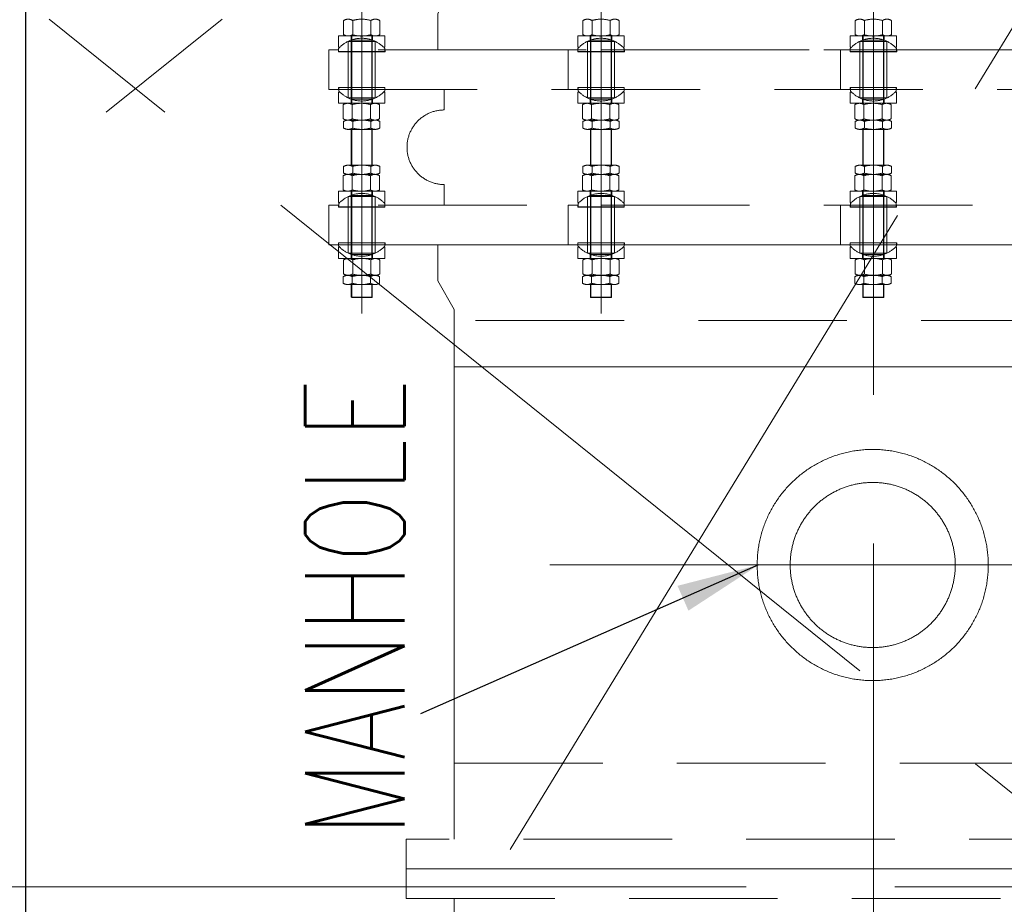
# Model space of a CAD drawing. Header units: inches. Extents: x 0 to 1545919, y 0 to 23143738.
# Tile 66 of 197: x 114689 to 117672, y 139085 to 141763. Entities that reach past the tile are written whole.
import ezdxf

# ---------------------------------------------------------------- set-up
doc = ezdxf.new("R2010")
doc.units = ezdxf.units.IN
doc.header["$LTSCALE"] = 1800
doc.header["$MEASUREMENT"] = 0
doc.linetypes.add('CENTER', pattern=[2, 1.25, -0.25, 0.25, -0.25])
doc.linetypes.add('HIDDEN', pattern=[0.375, 0.25, -0.125])
doc.layers.get('0').update_dxf_attribs({"color": 253, "lineweight": 5})
doc.layers.get('Defpoints').update_dxf_attribs({"lineweight": 18})
for name, color, linetype, lineweight in [('CEN', 8, 'CENTER', 18), ('CWPIPE', 200, 'CENTER', 18), ('DIM', 4, 'Continuous', 18), ('EQUIP', 8, 'HIDDEN', 9), ('GRID', 251, 'CENTER', 18), ('TEXT', 3, 'Continuous', 18)]:
    doc.layers.add(name, color=color, linetype=linetype, lineweight=lineweight)
doc.styles.add('ROMANS', font='romans.shx')
doc.dimstyles.new('MAIN', dxfattribs={"dimtxt": 350, "dimasz": 250, "dimexe": 20, "dimexo": 20, "dimgap": 100, "dimtad": 1, "dimdec": 0, "dimzin": 0, "dimdsep": 46, "dimtxsty": 'ROMANS', "dimcen": 0.09, "dimclrd": 256, "dimclre": 9, "dimclrt": 256, "dimadec": 0, "dimazin": 0, "dimtfac": 1, "dimtdec": 0, "dimtofl": 0, "dimtmove": 0, "dimatfit": 3, "dimfxl": 0.18, "dimtolj": 1, "dimtzin": 0, "dimarcsym": 0})

# ---------------------------------------------------------------- blocks, each defined once
blk = doc.blocks.new('*D955')
at = {"layer": 'Defpoints', "color": 0, "transparency": 16777216}
for p in [(119191.8, 145572), (114145.9, 130037), (114706.6, 130037)]:
    blk.add_point(p, dxfattribs=at)
at = {"layer": 'DIM', "color": 9, "lineweight": -2, "transparency": 16777216}
for p, q in [((119171.8, 145572), (114686.6, 145572)), ((114165.9, 130037), (114726.6, 130037))]:
    blk.add_line(p, q, dxfattribs=at)
at = {"layer": 'DIM', "lineweight": -2, "transparency": 16777216}
blk.add_line((114706.6, 145322), (114706.6, 130287), dxfattribs=at)
at = {"layer": 'DIM', "transparency": 16777216}
for points in [[(114664.9, 145322), (114748.3, 145322), (114706.6, 145572)], [(114664.9, 130287), (114748.3, 130287), (114706.6, 130037)]]:
    blk.add_solid(points, dxfattribs=at)
at = {"layer": 'DIM', "transparency": 16777216, "insert": (114431.6, 137804.5), "char_height": 350, "attachment_point": 5, "rotation": 90, "style": 'ROMANS'}
blk.add_mtext('\\A1;15535', dxfattribs=at)
blk = doc.blocks.new('BFV-2500NB')
for p, q in [((-1270, 620), (1270, 620)), ((-1270, 390), (-1270, 620)), ((1270, 390), (1270, 620)), ((1270, 210), (-1270, -210)), ((-1270, -210), (-1270, 210)), ((0, -210), (0, 210)), ((1270, -210), (1270, 210)), ((-1270, -620), (-1270, -390)), ((1270, -620), (1270, -390)), ((-1270, -620), (1270, -620))]:
    blk.add_line(p, q)
for points in [[(-1415, 300), (1415, 300), (1415, 390), (-1415, 390)], [(-1415, 210), (1415, 210), (1415, 300), (-1415, 300)], [(-1415, -300), (1415, -300), (1415, -210), (-1415, -210)]]:
    blk.add_lwpolyline(points, close=True)
blk.add_lwpolyline([(-1415, -300), (-1415, -390), (1415, -390), (1415, -300)])
blk.add_circle((0, 0), 150)
blk = doc.blocks.new('REJOINT-PIPE')
at = {"ltscale": 15}
for p, q in [((-1550, 1028), (-1550, 547.1)), ((-825, 1028), (-825, 547.1)), ((0, 1028), (0, 547.1)), ((-1550, 22), (-1550, 579.1)), ((-825, 22), (-825, 579.1)), ((0, 22), (0, 579.1))]:
    blk.add_line(p, q, dxfattribs=at)
for p, q in [((-1604.8, 865.9), (-1604.8, 908.9)), ((-1577.4, 908.9), (-1577.4, 865.9)), ((-1522.6, 908.9), (-1522.6, 865.9)), ((-1495.2, 865.9), (-1495.2, 908.9)), ((-879.8, 865.9), (-879.8, 908.9)), ((-852.4, 908.9), (-852.4, 865.9)), ((-797.6, 908.9), (-797.6, 865.9)), ((-770.2, 865.9), (-770.2, 908.9)), ((-54.8, 865.9), (-54.8, 908.9)), ((-27.4, 908.9), (-27.4, 865.9)), ((27.4, 908.9), (27.4, 865.9)), ((54.8, 865.9), (54.8, 908.9)), ((-1620, 827.9), (-1620, 861.9)), ((-1591, 814.6), (-1591, 845.7)), ((-1582, 861.9), (-1582, 658.1)), ((-1518, 861.9), (-1518, 658.1)), ((-1509, 814.6), (-1509, 845.7)), ((-1480, 827.9), (-1480, 861.9)), ((-895, 827.9), (-895, 861.9)), ((-866, 814.6), (-866, 845.7)), ((-857, 861.9), (-857, 658.1)), ((-793, 861.9), (-793, 658.1)), ((-784, 814.6), (-784, 845.7)), ((-755, 827.9), (-755, 861.9)), ((-70, 827.9), (-70, 861.9)), ((-41, 814.6), (-41, 845.7)), ((-32, 861.9), (-32, 658.1)), ((32, 861.9), (32, 658.1)), ((41, 814.6), (41, 845.7)), ((70, 827.9), (70, 861.9)), ((-1650, 820), (-1650, 700)), ((-1620.6, 820), (-1650, 820)), ((-1616.5, 827.9), (-1620, 827.9)), ((-1591, 814), (-1591, 706)), ((-1509, 814), (-1509, 706)), ((-1483.5, 827.9), (-1480, 827.9)), ((-1479.4, 820), (-1453.5, 820)), ((-925, 820), (-925, 700)), ((-895.6, 820), (-925, 820)), ((-891.5, 827.9), (-895, 827.9)), ((-866, 814), (-866, 706)), ((-784, 814), (-784, 706)), ((-758.5, 827.9), (-755, 827.9)), ((-754.4, 820), (-728.5, 820)), ((-100, 820), (-100, 700)), ((-70.6, 820), (-100, 820)), ((-66.5, 827.9), (-70, 827.9)), ((-41, 814), (-41, 706)), ((41, 814), (41, 706)), ((66.5, 827.9), (70, 827.9)), ((70.6, 820), (96.5, 820)), ((-1620, 700), (-1650, 700)), ((-1620, 692.1), (-1620, 658.1)), ((-1616.5, 692.1), (-1620, 692.1)), ((-1591, 705.5), (-1591, 674.3)), ((-1509, 705.5), (-1509, 674.3)), ((-1483.5, 692.1), (-1480, 692.1)), ((-1480, 700), (-1453.5, 700)), ((-1480, 692.1), (-1480, 658.1)), ((-1300, 637.9), (-1300, 700)), ((-895, 700), (-925, 700)), ((-895, 692.1), (-895, 658.1)), ((-891.5, 692.1), (-895, 692.1)), ((-866, 705.5), (-866, 674.3)), ((-784, 705.5), (-784, 674.3)), ((-758.5, 692.1), (-755, 692.1)), ((-755, 700), (-728.5, 700)), ((-755, 692.1), (-755, 658.1)), ((-70, 700), (-100, 700)), ((-70, 692.1), (-70, 658.1)), ((-66.5, 692.1), (-70, 692.1)), ((-41, 705.5), (-41, 674.3)), ((41, 705.5), (41, 674.3)), ((66.5, 692.1), (70, 692.1)), ((70, 700), (96.5, 700)), ((70, 692.1), (70, 658.1)), ((-1606, 611.1), (-1606, 654.1)), ((-1578.6, 654.1), (-1578.6, 611.1)), ((-1523.7, 654.1), (-1523.7, 611.1)), ((-1496.3, 611.1), (-1496.3, 654.1)), ((-881, 611.1), (-881, 654.1)), ((-853.6, 654.1), (-853.6, 611.1)), ((-798.7, 654.1), (-798.7, 611.1)), ((-771.3, 611.1), (-771.3, 654.1)), ((-56, 611.1), (-56, 654.1)), ((-28.6, 654.1), (-28.6, 611.1)), ((26.3, 654.1), (26.3, 611.1)), ((53.7, 611.1), (53.7, 654.1)), ((-1604.8, 583.1), (-1604.8, 603.1)), ((-1577.4, 603.1), (-1577.4, 583.1)), ((-1522.6, 603.1), (-1522.6, 583.1)), ((-1495.2, 583.1), (-1495.2, 603.1)), ((-879.8, 583.1), (-879.8, 603.1)), ((-852.4, 603.1), (-852.4, 583.1)), ((-797.6, 603.1), (-797.6, 583.1)), ((-770.2, 583.1), (-770.2, 603.1)), ((-54.8, 583.1), (-54.8, 603.1)), ((-27.4, 603.1), (-27.4, 583.1)), ((27.4, 603.1), (27.4, 583.1)), ((54.8, 583.1), (54.8, 603.1)), ((-1582, 470.9), (-1582, 579.1)), ((-1518, 470.9), (-1518, 579.1)), ((-857, 470.9), (-857, 579.1)), ((-793, 470.9), (-793, 579.1)), ((-32, 470.9), (-32, 579.1)), ((32, 470.9), (32, 579.1)), ((-1604.8, 466.9), (-1604.8, 446.9)), ((-1577.4, 446.9), (-1577.4, 466.9)), ((-1522.6, 446.9), (-1522.6, 466.9)), ((-1495.2, 466.9), (-1495.2, 446.9)), ((-879.8, 466.9), (-879.8, 446.9)), ((-852.4, 446.9), (-852.4, 466.9)), ((-797.6, 446.9), (-797.6, 466.9)), ((-770.2, 466.9), (-770.2, 446.9)), ((-54.8, 466.9), (-54.8, 446.9)), ((-27.4, 446.9), (-27.4, 466.9)), ((27.4, 446.9), (27.4, 466.9)), ((54.8, 466.9), (54.8, 446.9)), ((-1606, 438.9), (-1606, 395.9)), ((-1578.6, 395.9), (-1578.6, 438.9)), ((-1523.7, 395.9), (-1523.7, 438.9)), ((-1496.3, 438.9), (-1496.3, 395.9)), ((-881, 438.9), (-881, 395.9)), ((-853.6, 395.9), (-853.6, 438.9)), ((-798.7, 395.9), (-798.7, 438.9)), ((-771.3, 438.9), (-771.3, 395.9)), ((-56, 438.9), (-56, 395.9)), ((-28.6, 395.9), (-28.6, 438.9)), ((26.3, 395.9), (26.3, 438.9)), ((53.7, 438.9), (53.7, 395.9)), ((-1620, 357.9), (-1620, 391.9)), ((-1582, 188.1), (-1582, 391.9)), ((-1518, 188.1), (-1518, 391.9)), ((-1480, 357.9), (-1480, 391.9)), ((-1300, 350), (-1300, 412.1)), ((-895, 357.9), (-895, 391.9)), ((-857, 188.1), (-857, 391.9)), ((-793, 188.1), (-793, 391.9)), ((-755, 357.9), (-755, 391.9)), ((-70, 357.9), (-70, 391.9)), ((-32, 188.1), (-32, 391.9)), ((32, 188.1), (32, 391.9)), ((70, 357.9), (70, 391.9)), ((-1591, 344.5), (-1591, 375.7)), ((-1509, 344.5), (-1509, 375.7)), ((-866, 344.5), (-866, 375.7)), ((-784, 344.5), (-784, 375.7)), ((-41, 344.5), (-41, 375.7)), ((41, 344.5), (41, 375.7)), ((-1650, 230), (-1650, 350)), ((-1620, 350), (-1650, 350)), ((-1616.5, 357.9), (-1620, 357.9)), ((-1591, 236), (-1591, 344)), ((-1509, 236), (-1509, 344)), ((-1483.5, 357.9), (-1480, 357.9)), ((-1480, 350), (-1453.5, 350)), ((-925, 230), (-925, 350)), ((-895, 350), (-925, 350)), ((-891.5, 357.9), (-895, 357.9)), ((-866, 236), (-866, 344)), ((-784, 236), (-784, 344)), ((-758.5, 357.9), (-755, 357.9)), ((-755, 350), (-728.5, 350)), ((-100, 230), (-100, 350)), ((-70, 350), (-100, 350)), ((-66.5, 357.9), (-70, 357.9)), ((-41, 236), (-41, 344)), ((41, 236), (41, 344)), ((66.5, 357.9), (70, 357.9)), ((70, 350), (96.5, 350)), ((-1620.6, 230), (-1650, 230)), ((-1620, 222.1), (-1620, 188.1)), ((-1616.5, 222.1), (-1620, 222.1)), ((-1591, 235.4), (-1591, 204.3)), ((-1509, 235.4), (-1509, 204.3)), ((-1483.5, 222.1), (-1480, 222.1)), ((-1480, 222.1), (-1480, 188.1)), ((-1479.4, 230), (-1453.5, 230)), ((-895.6, 230), (-925, 230)), ((-895, 222.1), (-895, 188.1)), ((-891.5, 222.1), (-895, 222.1)), ((-866, 235.4), (-866, 204.3)), ((-784, 235.4), (-784, 204.3)), ((-758.5, 222.1), (-755, 222.1)), ((-755, 222.1), (-755, 188.1)), ((-754.4, 230), (-728.5, 230)), ((-70.6, 230), (-100, 230)), ((-70, 222.1), (-70, 188.1)), ((-66.5, 222.1), (-70, 222.1)), ((-41, 235.4), (-41, 204.3)), ((41, 235.4), (41, 204.3)), ((66.5, 222.1), (70, 222.1)), ((70, 222.1), (70, 188.1)), ((70.6, 230), (96.5, 230)), ((-1604.8, 184.1), (-1604.8, 141.1)), ((-1577.4, 141.1), (-1577.4, 184.1)), ((-1522.6, 141.1), (-1522.6, 184.1)), ((-1495.2, 184.1), (-1495.2, 141.1)), ((-879.8, 184.1), (-879.8, 141.1)), ((-852.4, 141.1), (-852.4, 184.1)), ((-797.6, 141.1), (-797.6, 184.1)), ((-770.2, 184.1), (-770.2, 141.1)), ((-54.8, 184.1), (-54.8, 141.1)), ((-27.4, 141.1), (-27.4, 184.1)), ((27.4, 141.1), (27.4, 184.1)), ((54.8, 184.1), (54.8, 141.1)), ((-1606, 133.1), (-1606, 113.1)), ((-1578.6, 113.1), (-1578.6, 133.1)), ((-1523.7, 113.1), (-1523.7, 133.1)), ((-1496.3, 133.1), (-1496.3, 113.1)), ((-881, 133.1), (-881, 113.1)), ((-853.6, 113.1), (-853.6, 133.1)), ((-798.7, 113.1), (-798.7, 133.1)), ((-771.3, 133.1), (-771.3, 113.1)), ((-56, 133.1), (-56, 113.1)), ((-28.6, 113.1), (-28.6, 133.1)), ((26.3, 113.1), (26.3, 133.1)), ((53.7, 133.1), (53.7, 113.1)), ((-1582, 109.1), (-1582, 71.5)), ((-1518, 109.1), (-1518, 71.5)), ((-857, 109.1), (-857, 71.5)), ((-793, 109.1), (-793, 71.5)), ((-32, 109.1), (-32, 71.5)), ((32, 109.1), (32, 71.5)), ((-1519.5, 70), (-1518, 71.5)), ((-794.5, 70), (-793, 71.5)), ((30.5, 70), (32, 71.5))]:
    blk.add_line(p, q)
at = {"ltscale": 4}
for p, q in [((-1480, 861.9), (-1620, 861.9)), ((-1511.2, 861.9), (-1591.1, 861.9)), ((-1582.5, 861.9), (-1582.5, 849.3)), ((-1517.5, 861.9), (-1517.5, 849.3)), ((-755, 861.9), (-895, 861.9)), ((-786.2, 861.9), (-866.1, 861.9)), ((-857.5, 861.9), (-857.5, 849.3)), ((-792.5, 861.9), (-792.5, 849.3)), ((70, 861.9), (-70, 861.9)), ((38.8, 861.9), (-41.1, 861.9)), ((-32.5, 861.9), (-32.5, 849.3)), ((32.5, 861.9), (32.5, 849.3)), ((-1620.6, 820), (-1620.6, 814)), ((-1590, 814), (-1620.6, 814)), ((-1620, 824.2), (-1620, 814.6)), ((-1590, 814.6), (-1620, 814.6)), ((-1510, 814.6), (-1480, 814.6)), ((-1510, 814), (-1479.4, 814)), ((-1480, 824.2), (-1480, 814.6)), ((-1479.4, 820), (-1479.4, 814)), ((-895.6, 820), (-895.6, 814)), ((-865, 814), (-895.6, 814)), ((-895, 824.2), (-895, 814.6)), ((-865, 814.6), (-895, 814.6)), ((-785, 814.6), (-755, 814.6)), ((-785, 814), (-754.4, 814)), ((-755, 824.2), (-755, 814.6)), ((-754.4, 820), (-754.4, 814)), ((-70.6, 820), (-70.6, 814)), ((-40, 814), (-70.6, 814)), ((-70, 824.2), (-70, 814.6)), ((-40, 814.6), (-70, 814.6)), ((40, 814.6), (70, 814.6)), ((40, 814), (70.6, 814)), ((70, 824.2), (70, 814.6)), ((70.6, 820), (70.6, 814)), ((-1620, 700), (-1620, 706)), ((-1590, 706), (-1620, 706)), ((-1619.5, 695.2), (-1619.5, 705.5)), ((-1590, 705.5), (-1619.5, 705.5)), ((-1510, 706), (-1480, 706)), ((-1509, 705.5), (-1480.5, 705.5)), ((-1480.5, 695.2), (-1480.5, 705.5)), ((-1480, 700), (-1480, 706)), ((-895, 700), (-895, 706)), ((-865, 706), (-895, 706)), ((-894.5, 695.2), (-894.5, 705.5)), ((-865, 705.5), (-894.5, 705.5)), ((-785, 706), (-755, 706)), ((-784, 705.5), (-755.5, 705.5)), ((-755.5, 695.2), (-755.5, 705.5)), ((-755, 700), (-755, 706)), ((-70, 700), (-70, 706)), ((-40, 706), (-70, 706)), ((-69.5, 695.2), (-69.5, 705.5)), ((-40, 705.5), (-69.5, 705.5)), ((40, 706), (70, 706)), ((41, 705.5), (69.5, 705.5)), ((69.5, 695.2), (69.5, 705.5)), ((70, 700), (70, 706)), ((-1480, 658.1), (-1620, 658.1)), ((-1510, 658.1), (-1592.3, 658.1)), ((-1512.4, 658.1), (-1592.3, 658.1)), ((-1511.2, 658.1), (-1588.9, 658.1)), ((-1511.2, 658.1), (-1588.9, 658.1)), ((-1511.3, 658.1), (-1588.7, 658.1)), ((-1582.5, 658.1), (-1582.5, 670.7)), ((-1517.5, 658.1), (-1517.5, 670.7)), ((-755, 658.1), (-895, 658.1)), ((-785, 658.1), (-867.3, 658.1)), ((-787.4, 658.1), (-867.3, 658.1)), ((-786.2, 658.1), (-863.9, 658.1)), ((-786.2, 658.1), (-863.9, 658.1)), ((-786.3, 658.1), (-863.7, 658.1)), ((-857.5, 658.1), (-857.5, 670.7)), ((-792.5, 658.1), (-792.5, 670.7)), ((70, 658.1), (-70, 658.1)), ((40, 658.1), (-42.3, 658.1)), ((37.6, 658.1), (-42.3, 658.1)), ((38.8, 658.1), (-38.9, 658.1)), ((38.8, 658.1), (-38.9, 658.1)), ((38.7, 658.1), (-38.7, 658.1)), ((-32.5, 658.1), (-32.5, 670.7)), ((32.5, 658.1), (32.5, 670.7)), ((-1512.4, 607.1), (-1592.3, 607.1)), ((-1508.9, 607.1), (-1591.1, 607.1)), ((-1511.2, 607.1), (-1591.1, 607.1)), ((-787.4, 607.1), (-867.3, 607.1)), ((-783.9, 607.1), (-866.1, 607.1)), ((-786.2, 607.1), (-866.1, 607.1)), ((37.6, 607.1), (-42.3, 607.1)), ((41.1, 607.1), (-41.1, 607.1)), ((38.8, 607.1), (-41.1, 607.1)), ((-1511.2, 579.1), (-1591.1, 579.1)), ((-786.2, 579.1), (-866.1, 579.1)), ((38.8, 579.1), (-41.1, 579.1)), ((-1511.2, 470.9), (-1591.1, 470.9)), ((-786.2, 470.9), (-866.1, 470.9)), ((38.8, 470.9), (-41.1, 470.9)), ((-1512.4, 442.9), (-1592.3, 442.9)), ((-1508.9, 442.9), (-1591.1, 442.9)), ((-1511.2, 442.9), (-1591.1, 442.9)), ((-787.4, 442.9), (-867.3, 442.9)), ((-783.9, 442.9), (-866.1, 442.9)), ((-786.2, 442.9), (-866.1, 442.9)), ((37.6, 442.9), (-42.3, 442.9)), ((41.1, 442.9), (-41.1, 442.9)), ((38.8, 442.9), (-41.1, 442.9)), ((-1480, 391.9), (-1620, 391.9)), ((-1510, 391.9), (-1592.3, 391.9)), ((-1512.4, 391.9), (-1592.3, 391.9)), ((-1511.2, 391.9), (-1588.9, 391.9)), ((-1511.2, 391.9), (-1588.9, 391.9)), ((-1511.3, 391.9), (-1588.7, 391.9)), ((-1582.5, 391.9), (-1582.5, 379.3)), ((-1517.5, 391.9), (-1517.5, 379.3)), ((-755, 391.9), (-895, 391.9)), ((-785, 391.9), (-867.3, 391.9)), ((-787.4, 391.9), (-867.3, 391.9)), ((-786.2, 391.9), (-863.9, 391.9)), ((-786.2, 391.9), (-863.9, 391.9)), ((-786.3, 391.9), (-863.7, 391.9)), ((-857.5, 391.9), (-857.5, 379.3)), ((-792.5, 391.9), (-792.5, 379.3)), ((70, 391.9), (-70, 391.9)), ((40, 391.9), (-42.3, 391.9)), ((37.6, 391.9), (-42.3, 391.9)), ((38.8, 391.9), (-38.9, 391.9)), ((38.8, 391.9), (-38.9, 391.9)), ((38.7, 391.9), (-38.7, 391.9)), ((-32.5, 391.9), (-32.5, 379.3)), ((32.5, 391.9), (32.5, 379.3)), ((-1620, 350), (-1620, 344)), ((-1590, 344), (-1620, 344)), ((-1619.5, 354.8), (-1619.5, 344.5)), ((-1590, 344.5), (-1619.5, 344.5)), ((-1510, 344), (-1480, 344)), ((-1509, 344.5), (-1480.5, 344.5)), ((-1480.5, 354.8), (-1480.5, 344.5)), ((-1480, 350), (-1480, 344)), ((-895, 350), (-895, 344)), ((-865, 344), (-895, 344)), ((-894.5, 354.8), (-894.5, 344.5)), ((-865, 344.5), (-894.5, 344.5)), ((-785, 344), (-755, 344)), ((-784, 344.5), (-755.5, 344.5)), ((-755.5, 354.8), (-755.5, 344.5)), ((-755, 350), (-755, 344)), ((-70, 350), (-70, 344)), ((-40, 344), (-70, 344)), ((-69.5, 354.8), (-69.5, 344.5)), ((-40, 344.5), (-69.5, 344.5)), ((40, 344), (70, 344)), ((41, 344.5), (69.5, 344.5)), ((69.5, 354.8), (69.5, 344.5)), ((70, 350), (70, 344)), ((-1620.6, 230), (-1620.6, 236)), ((-1590, 236), (-1620.6, 236)), ((-1620, 225.8), (-1620, 235.4)), ((-1590, 235.4), (-1620, 235.4)), ((-1510, 236), (-1479.4, 236)), ((-1510, 235.4), (-1480, 235.4)), ((-1480, 225.8), (-1480, 235.4)), ((-1479.4, 230), (-1479.4, 236)), ((-895.6, 230), (-895.6, 236)), ((-865, 236), (-895.6, 236)), ((-895, 225.8), (-895, 235.4)), ((-865, 235.4), (-895, 235.4)), ((-785, 236), (-754.4, 236)), ((-785, 235.4), (-755, 235.4)), ((-755, 225.8), (-755, 235.4)), ((-754.4, 230), (-754.4, 236)), ((-70.6, 230), (-70.6, 236)), ((-40, 236), (-70.6, 236)), ((-70, 225.8), (-70, 235.4)), ((-40, 235.4), (-70, 235.4)), ((40, 236), (70.6, 236)), ((40, 235.4), (70, 235.4)), ((70, 225.8), (70, 235.4)), ((70.6, 230), (70.6, 236)), ((-1480, 188.1), (-1620, 188.1)), ((-1511.2, 188.1), (-1591.1, 188.1)), ((-1582.5, 188.1), (-1582.5, 200.7)), ((-1517.5, 188.1), (-1517.5, 200.7)), ((-755, 188.1), (-895, 188.1)), ((-786.2, 188.1), (-866.1, 188.1)), ((-857.5, 188.1), (-857.5, 200.7)), ((-792.5, 188.1), (-792.5, 200.7)), ((70, 188.1), (-70, 188.1)), ((38.8, 188.1), (-41.1, 188.1)), ((-32.5, 188.1), (-32.5, 200.7)), ((32.5, 188.1), (32.5, 200.7)), ((-1512.4, 137.1), (-1592.3, 137.1)), ((-1508.9, 137.1), (-1591.1, 137.1)), ((-1511.2, 137.1), (-1591.1, 137.1)), ((-787.4, 137.1), (-867.3, 137.1)), ((-783.9, 137.1), (-866.1, 137.1)), ((-786.2, 137.1), (-866.1, 137.1)), ((37.6, 137.1), (-42.3, 137.1)), ((41.1, 137.1), (-41.1, 137.1)), ((38.8, 137.1), (-41.1, 137.1)), ((-1510, 109.1), (-1592.3, 109.1)), ((-1512.4, 109.1), (-1592.3, 109.1)), ((-1511.2, 109.1), (-1588.9, 109.1)), ((-1511.2, 109.1), (-1588.9, 109.1)), ((-1511.3, 109.1), (-1588.7, 109.1)), ((-785, 109.1), (-867.3, 109.1)), ((-787.4, 109.1), (-867.3, 109.1)), ((-786.2, 109.1), (-863.9, 109.1)), ((-786.2, 109.1), (-863.9, 109.1)), ((-786.3, 109.1), (-863.7, 109.1)), ((40, 109.1), (-42.3, 109.1)), ((37.6, 109.1), (-42.3, 109.1)), ((38.8, 109.1), (-38.9, 109.1)), ((38.8, 109.1), (-38.9, 109.1)), ((38.7, 109.1), (-38.7, 109.1)), ((-1580.5, 70), (-1582, 71.5)), ((-1582, 71.5), (-1518, 71.5)), ((-1580.5, 70), (-1519.5, 70)), ((-855.5, 70), (-857, 71.5)), ((-857, 71.5), (-793, 71.5)), ((-855.5, 70), (-794.5, 70)), ((-30.5, 70), (-32, 71.5)), ((-32, 71.5), (32, 71.5)), ((-30.5, 70), (30.5, 70))]:
    blk.add_line(p, q, dxfattribs=at)
at = {"linetype": 'HIDDEN', "ltscale": 0.5}
for p, q in [((-1509, 845.7), (-1591, 845.7)), ((-1517.5, 849.3), (-1582.5, 849.3)), ((-1580.5, 861.9), (-1580.5, 658.1)), ((-1519.5, 861.9), (-1519.5, 658.1)), ((-784, 845.7), (-866, 845.7)), ((-792.5, 849.3), (-857.5, 849.3)), ((-855.5, 861.9), (-855.5, 658.1)), ((-794.5, 861.9), (-794.5, 658.1)), ((41, 845.7), (-41, 845.7)), ((32.5, 849.3), (-32.5, 849.3)), ((-30.5, 861.9), (-30.5, 658.1)), ((30.5, 861.9), (30.5, 658.1)), ((-1590, 814.6), (-1510, 814.6)), ((-1590, 814), (-1510, 814)), ((-865, 814.6), (-785, 814.6)), ((-865, 814), (-785, 814)), ((-40, 814.6), (40, 814.6)), ((-40, 814), (40, 814)), ((-1590, 706), (-1510, 706)), ((-1590, 705.5), (-1509, 705.5)), ((-865, 706), (-785, 706)), ((-865, 705.5), (-784, 705.5)), ((-40, 706), (40, 706)), ((-40, 705.5), (41, 705.5)), ((-1509, 674.3), (-1591, 674.3)), ((-1517.5, 670.7), (-1582.5, 670.7)), ((-784, 674.3), (-866, 674.3)), ((-792.5, 670.7), (-857.5, 670.7)), ((41, 674.3), (-41, 674.3)), ((32.5, 670.7), (-32.5, 670.7)), ((-1580.5, 470.9), (-1580.5, 579.1)), ((-1519.5, 470.9), (-1519.5, 579.1)), ((-855.5, 470.9), (-855.5, 579.1)), ((-794.5, 470.9), (-794.5, 579.1)), ((-30.5, 470.9), (-30.5, 579.1)), ((30.5, 470.9), (30.5, 579.1)), ((-1580.5, 188.1), (-1580.5, 391.9)), ((-1519.5, 188.1), (-1519.5, 391.9)), ((-855.5, 188.1), (-855.5, 391.9)), ((-794.5, 188.1), (-794.5, 391.9)), ((-30.5, 188.1), (-30.5, 391.9)), ((30.5, 188.1), (30.5, 391.9)), ((-1509, 375.7), (-1591, 375.7)), ((-1517.5, 379.3), (-1582.5, 379.3)), ((-784, 375.7), (-866, 375.7)), ((-792.5, 379.3), (-857.5, 379.3)), ((41, 375.7), (-41, 375.7)), ((32.5, 379.3), (-32.5, 379.3)), ((-1590, 344.5), (-1509, 344.5)), ((-1590, 344), (-1510, 344)), ((-865, 344.5), (-784, 344.5)), ((-865, 344), (-785, 344)), ((-40, 344.5), (41, 344.5)), ((-40, 344), (40, 344)), ((-1590, 236), (-1510, 236)), ((-1590, 235.4), (-1510, 235.4)), ((-865, 236), (-785, 236)), ((-865, 235.4), (-785, 235.4)), ((-40, 236), (40, 236)), ((-40, 235.4), (40, 235.4)), ((-1509, 204.3), (-1591, 204.3)), ((-1517.5, 200.7), (-1582.5, 200.7)), ((-784, 204.3), (-866, 204.3)), ((-792.5, 200.7), (-857.5, 200.7)), ((41, 204.3), (-41, 204.3)), ((32.5, 200.7), (-32.5, 200.7)), ((-1580.5, 70), (-1580.5, 109.1)), ((-1519.5, 70), (-1519.5, 109.1)), ((-855.5, 70), (-855.5, 109.1)), ((-794.5, 70), (-794.5, 109.1)), ((-30.5, 70), (-30.5, 109.1)), ((30.5, 70), (30.5, 109.1))]:
    blk.add_line(p, q, dxfattribs=at)
for points in [[(-1320, 820), (1320, 820), (1320, 930), (1270, 1016.6), (1270, 1050), (-1270, 1050), (-1270, 1016.6), (-1320, 930)], [(-1650, 700), (1650, 700), (1650, 820), (-1650, 820)], [(-1650, 230), (1650, 230), (1650, 350), (-1650, 350)], [(-1320, 230), (1320, 230), (1320, 120), (1270, 33.4), (1270, 0), (-1270, 0), (-1270, 33.4), (-1320, 120)]]:
    blk.add_lwpolyline(points, close=True)
at = {"ltscale": 4}
for centre, radius, start, end in [((-1591.1, 887.3), 25.5, 57.4746, 122.5254), ((-1550, 817), 95.9, 73.3748, 106.6252), ((-1508.9, 887.3), 25.5, 57.4746, 122.5254), ((-866.1, 887.3), 25.5, 57.4746, 122.5254), ((-825, 817), 95.9, 73.3748, 106.6252), ((-783.9, 887.3), 25.5, 57.4746, 122.5254), ((-41.1, 887.3), 25.5, 57.4746, 122.5254), ((0, 817), 95.9, 73.3748, 106.6252), ((41.1, 887.3), 25.5, 57.4746, 122.5254), ((-1591.1, 887.4), 25.5, 237.4746, 302.5254), ((-1550, 957.7), 95.9, 253.3748, 286.6252), ((-1508.9, 887.4), 25.5, 237.4746, 302.5254), ((-866.1, 887.4), 25.5, 237.4746, 302.5254), ((-825, 957.7), 95.9, 253.3748, 286.6252), ((-783.9, 887.4), 25.5, 237.4746, 302.5254), ((-41.1, 887.4), 25.5, 237.4746, 302.5254), ((0, 957.7), 95.9, 253.3748, 286.6252), ((41.1, 887.4), 25.5, 237.4746, 302.5254), ((-1592.3, 632.6), 25.5, 57.4746, 122.5254), ((-1551.2, 562.3), 95.9, 73.3748, 106.6252), ((-1510, 632.6), 25.5, 57.4746, 122.5254), ((-867.3, 632.6), 25.5, 57.4746, 122.5254), ((-826.2, 562.3), 95.9, 73.3748, 106.6252), ((-785, 632.6), 25.5, 57.4746, 122.5254), ((-42.3, 632.6), 25.5, 57.4746, 122.5254), ((-1.2, 562.3), 95.9, 73.3748, 106.6252), ((40, 632.6), 25.5, 57.4746, 122.5254), ((-1592.3, 632.7), 25.5, 237.4746, 302.5254), ((-1591.1, 581.6), 25.5, 57.4746, 122.5254), ((-1551.2, 703), 95.9, 253.3748, 286.6252), ((-1550, 511.3), 95.9, 73.3748, 106.6252), ((-1510, 632.7), 25.5, 237.4746, 302.5254), ((-1508.9, 581.6), 25.5, 57.4746, 122.5254), ((-867.3, 632.7), 25.5, 237.4746, 302.5254), ((-866.1, 581.6), 25.5, 57.4746, 122.5254), ((-826.2, 703), 95.9, 253.3748, 286.6252), ((-825, 511.3), 95.9, 73.3748, 106.6252), ((-785, 632.7), 25.5, 237.4746, 302.5254), ((-783.9, 581.6), 25.5, 57.4746, 122.5254), ((-42.3, 632.7), 25.5, 237.4746, 302.5254), ((-41.1, 581.6), 25.5, 57.4746, 122.5254), ((-1.2, 703), 95.9, 253.3748, 286.6252), ((0, 511.3), 95.9, 73.3748, 106.6252), ((40, 632.7), 25.5, 237.4746, 302.5254), ((41.1, 581.6), 25.5, 57.4746, 122.5254), ((-1591.1, 604.7), 25.5, 237.4746, 302.5254), ((-1550, 675), 95.9, 253.3748, 286.6252), ((-1508.9, 604.7), 25.5, 237.4746, 302.5254), ((-866.1, 604.7), 25.5, 237.4746, 302.5254), ((-825, 675), 95.9, 253.3748, 286.6252), ((-783.9, 604.7), 25.5, 237.4746, 302.5254), ((-41.1, 604.7), 25.5, 237.4746, 302.5254), ((0, 675), 95.9, 253.3748, 286.6252), ((41.1, 604.7), 25.5, 237.4746, 302.5254), ((-1591.1, 445.3), 25.5, 57.4746, 122.5254), ((-1550, 375), 95.9, 73.3748, 106.6252), ((-1508.9, 445.3), 25.5, 57.4746, 122.5254), ((-866.1, 445.3), 25.5, 57.4746, 122.5254), ((-825, 375), 95.9, 73.3748, 106.6252), ((-783.9, 445.3), 25.5, 57.4746, 122.5254), ((-41.1, 445.3), 25.5, 57.4746, 122.5254), ((0, 375), 95.9, 73.3748, 106.6252), ((41.1, 445.3), 25.5, 57.4746, 122.5254), ((-1592.3, 417.3), 25.5, 57.4746, 122.5254), ((-1591.1, 468.4), 25.5, 237.4746, 302.5254), ((-1551.2, 347), 95.9, 73.3748, 106.6252), ((-1550, 538.7), 95.9, 253.3748, 286.6252), ((-1510, 417.3), 25.5, 57.4746, 122.5254), ((-1508.9, 468.4), 25.5, 237.4746, 302.5254), ((-867.3, 417.3), 25.5, 57.4746, 122.5254), ((-866.1, 468.4), 25.5, 237.4746, 302.5254), ((-826.2, 347), 95.9, 73.3748, 106.6252), ((-825, 538.7), 95.9, 253.3748, 286.6252), ((-785, 417.3), 25.5, 57.4746, 122.5254), ((-783.9, 468.4), 25.5, 237.4746, 302.5254), ((-42.3, 417.3), 25.5, 57.4746, 122.5254), ((-41.1, 468.4), 25.5, 237.4746, 302.5254), ((-1.2, 347), 95.9, 73.3748, 106.6252), ((0, 538.7), 95.9, 253.3748, 286.6252), ((40, 417.3), 25.5, 57.4746, 122.5254), ((41.1, 468.4), 25.5, 237.4746, 302.5254), ((-1592.3, 417.4), 25.5, 237.4746, 302.5254), ((-1551.2, 487.7), 95.9, 253.3748, 286.6252), ((-1510, 417.4), 25.5, 237.4746, 302.5254), ((-867.3, 417.4), 25.5, 237.4746, 302.5254), ((-826.2, 487.7), 95.9, 253.3748, 286.6252), ((-785, 417.4), 25.5, 237.4746, 302.5254), ((-42.3, 417.4), 25.5, 237.4746, 302.5254), ((-1.2, 487.7), 95.9, 253.3748, 286.6252), ((40, 417.4), 25.5, 237.4746, 302.5254), ((-1591.1, 162.6), 25.5, 57.4746, 122.5254), ((-1550, 92.3), 95.9, 73.3748, 106.6252), ((-1508.9, 162.6), 25.5, 57.4746, 122.5254), ((-866.1, 162.6), 25.5, 57.4746, 122.5254), ((-825, 92.3), 95.9, 73.3748, 106.6252), ((-783.9, 162.6), 25.5, 57.4746, 122.5254), ((-41.1, 162.6), 25.5, 57.4746, 122.5254), ((0, 92.3), 95.9, 73.3748, 106.6252), ((41.1, 162.6), 25.5, 57.4746, 122.5254), ((-1592.3, 111.6), 25.5, 57.4746, 122.5254), ((-1591.1, 162.7), 25.5, 237.4746, 302.5254), ((-1551.2, 41.3), 95.9, 73.3748, 106.6252), ((-1550, 233), 95.9, 253.3748, 286.6252), ((-1510, 111.6), 25.5, 57.4746, 122.5254), ((-1508.9, 162.7), 25.5, 237.4746, 302.5254), ((-867.3, 111.6), 25.5, 57.4746, 122.5254), ((-866.1, 162.7), 25.5, 237.4746, 302.5254), ((-826.2, 41.3), 95.9, 73.3748, 106.6252), ((-825, 233), 95.9, 253.3748, 286.6252), ((-785, 111.6), 25.5, 57.4746, 122.5254), ((-783.9, 162.7), 25.5, 237.4746, 302.5254), ((-42.3, 111.6), 25.5, 57.4746, 122.5254), ((-41.1, 162.7), 25.5, 237.4746, 302.5254), ((-1.2, 41.3), 95.9, 73.3748, 106.6252), ((0, 233), 95.9, 253.3748, 286.6252), ((40, 111.6), 25.5, 57.4746, 122.5254), ((41.1, 162.7), 25.5, 237.4746, 302.5254), ((-1592.3, 134.7), 25.5, 237.4746, 302.5254), ((-1551.2, 205), 95.9, 253.3748, 286.6252), ((-1510, 134.7), 25.5, 237.4746, 302.5254), ((-867.3, 134.7), 25.5, 237.4746, 302.5254), ((-826.2, 205), 95.9, 253.3748, 286.6252), ((-785, 134.7), 25.5, 237.4746, 302.5254), ((-42.3, 134.7), 25.5, 237.4746, 302.5254), ((-1.2, 205), 95.9, 253.3748, 286.6252), ((40, 134.7), 25.5, 237.4746, 302.5254)]:
    blk.add_arc(centre, radius, start, end, dxfattribs=at)
for centre, radius, start, end in [((-1550, 760), 95, 42.5369, 137.4631), ((-825, 760), 95, 42.5369, 137.4631), ((0, 760), 95, 42.5369, 137.4631), ((-1550, 760), 95, 222.9811, 317.0189), ((-825, 760), 95, 222.9811, 317.0189), ((0, 760), 95, 222.9811, 317.0189), ((-1300, 525), 112.9, 90, 270), ((-1550, 290), 95, 42.9811, 137.0189), ((-825, 290), 95, 42.9811, 137.0189), ((0, 290), 95, 42.9811, 137.0189), ((-1550, 290), 95, 222.5369, 317.4631), ((-825, 290), 95, 222.5369, 317.4631), ((0, 290), 95, 222.5369, 317.4631)]:
    blk.add_arc(centre, radius, start, end)

msp = doc.modelspace()

# ---------------------------------------------------------------- linework, layer by layer
at = {"layer": 'CEN'}
for p, q in [((120040.003, 137537.047), (110040.003, 145572.047)), ((110040.003, 137537.047), (120040.003, 145572.047)), ((110540.003, 130037.047), (120040.003, 145572.047)), ((117275.003, 143777.047), (117275.003, 130261.783)), ((118545.003, 140112.047), (116005.003, 140112.047))]:
    msp.add_line(p, q, dxfattribs=at)
at = {"layer": 'CWPIPE'}
for p, q in [((116005.003, 140885.445), (116005.003, 139512.047)), ((116005.003, 140712.047), (118545.003, 140712.047))]:
    msp.add_line(p, q, dxfattribs=at)
for radius in [350, 350, 250, 250]:
    msp.add_circle((117273.003, 140112.047), radius, dxfattribs=at)
at = {"layer": 'GRID'}
msp.add_line((160090.003, 139137.047), (24990.003, 139137.047), dxfattribs=at)

# ---------------------------------------------------------------- block references
at = {"layer": 'EQUIP'}
for name, p in [('REJOINT-PIPE', (117275.003, 140852.047)), ('BFV-2500NB', (117275.003, 138892.047))]:
    msp.add_blockref(name, p, dxfattribs=at)

# ---------------------------------------------------------------- texts
at = {"layer": 'TEXT', "style": 'ROMANS', "width": 0.75}
msp.add_text('MANHOLE', height=300, rotation=90, dxfattribs=at).set_placement((115854.063, 139288.701))

# ---------------------------------------------------------------- dimensions: what is measured, and where the dimension line sits
at = {"layer": 'DIM'}
dim = msp.add_linear_dim(base=(114706.594, 130037.047), p1=(119191.803, 145572.047), p2=(114145.942, 130037.047), angle=90, dimstyle='MAIN', override={"dimtmove": 0}, dxfattribs=at)
dim.commit()
dim.dimension.update_dxf_attribs({"geometry": '*D955', "text_midpoint": (114431.594, 137804.547)})

# ---------------------------------------------------------------- leaders
msp.add_leader([(116927.003, 140112.047), (115902.624, 139661.406)], dimstyle='MAIN', override={"dimgap": 100, "dimtad": 0}, dxfattribs=at)

doc.saveas('drawing.dxf')
